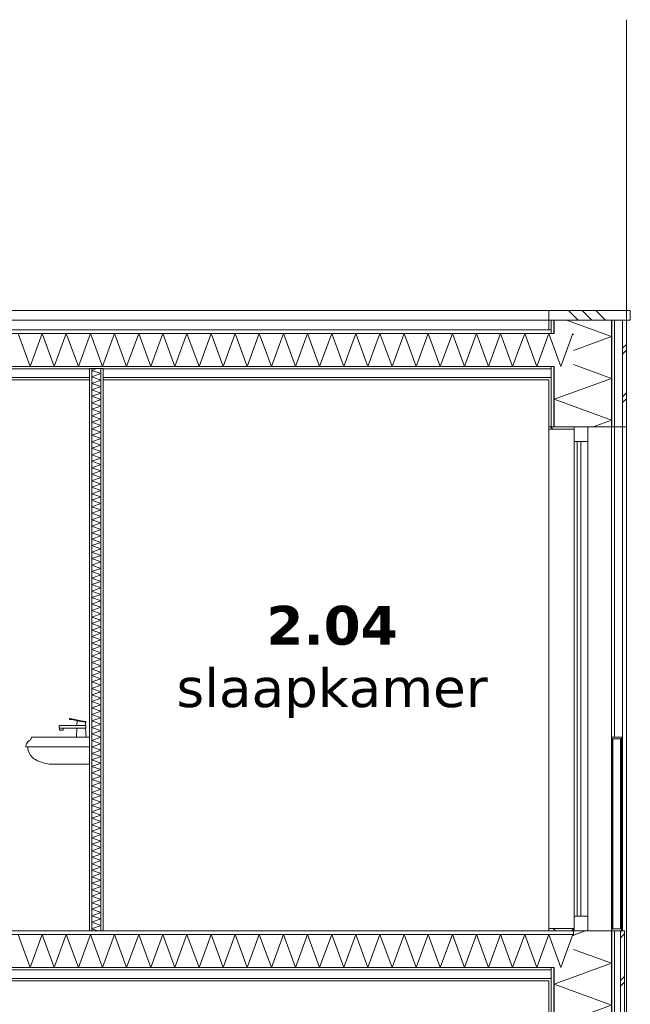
# Model space of a CAD drawing. Header units: millimetres. Extents: x -25778 to 297771, y -21930 to 17454.
# Tile 54 of 109: x 224785 to 227935, y -12907 to -7829. Entities that reach past the tile are written whole.
import ezdxf

# ---------------------------------------------------------------- set-up
doc = ezdxf.new("R2010")
doc.units = ezdxf.units.MM
doc.header["$MEASUREMENT"] = 0
doc.linetypes.add('B0204', pattern=[1300, 1000, -100, 100, -100])
for name, color, linetype in [('34 Balustrades', 7, 'Continuous'), ('34 Balustrades Doorsnede-arcering', 7, 'Continuous'), ('34 Balustrades Laagscheidingslijnen', 7, 'Continuous'), ('A Stramien', 7, 'Continuous'), ('New_21 Buitenwanden', 7, 'Continuous'), ('New_21 Buitenwanden Doorsnede-arcering', 7, 'Continuous'), ('New_21 Buitenwanden Laagscheidingslijnen', 7, 'Continuous'), ('New_21 Buitenwanden Ramen', 7, 'Continuous'), ('New_22 C Binnenwanden', 7, 'Continuous'), ('New_22 C Binnenwanden Doorsnede-arcering', 7, 'Continuous'), ('New_22 C Binnenwanden Laagscheidingslijnen', 7, 'Continuous'), ('New_23 Vloeren', 7, 'Continuous'), ('New_23 Vloeren Doorsnede-arcering', 7, 'Continuous'), ('New_23 Vloeren Laagscheidingslijnen', 7, 'Continuous'), ('New_27 Daken', 7, 'Continuous'), ('New_27 Daken Doorsnede-arcering', 7, 'Continuous'), ('New_27 Daken Laagscheidingslijnen', 7, 'Continuous'), ('New_47 Dakafwerking', 7, 'Continuous'), ('New_47 Dakafwerking Doorsnede-arcering', 7, 'Continuous'), ('New_47 Dakafwerking Laagscheidingslijnen', 7, 'Continuous'), ('New_74 Sanitair', 7, 'Continuous'), ('Tekst_dim Algemeen', 7, 'Continuous')]:
    doc.layers.add(name, color=color, linetype=linetype)
doc.styles.add('GENERATED_STYLE_2', font='verdana.ttf')
pattern_1 = [(0, (230440.066, -18728.747), (0, 50), [])]
pattern_2 = [(0, (230440.07, -18728.75), (0, 173.205), [0, -100]), (0, (230490.07, -18642.14), (0, 173.205), [0, -100])]
pattern_3 = [(270, (230440.066, -18728.747), (50, 0), [])]
pattern_4 = [(270, (230440.07, -18728.75), (173.205, 0), [0, -100]), (270, (230526.67, -18778.75), (173.205, 0), [0, -100])]
pattern_5 = [(45, (230440.07, -18728.75), (-91.9239, 91.9239), []), (135, (230440.07, -18728.75), (91.9239, 91.9239), [])]
pattern_6 = [(45, (230440.07, -18728.75), (-159.099, 159.099), []), (45, (230387.03, -18675.71), (-159.099, 159.099), [])]

# ---------------------------------------------------------------- blocks, each defined once
blk = doc.blocks.new('*X1785', base_point=(230440.1, -18728.7))
at = {"layer": 'New_23 Vloeren Doorsnede-arcering', "color": 7, "linetype": 'Continuous', "lineweight": 0}
for p, q in [((224838.6, -12717.7), (224776.3, -12546.7)), ((224838.6, -12717.7), (224900.8, -12546.7)), ((224963, -12717.7), (224900.8, -12546.7)), ((224963, -12717.7), (225025.3, -12546.7)), ((225087.5, -12717.7), (225025.3, -12546.7)), ((225087.5, -12717.7), (225149.8, -12546.7)), ((225212, -12717.7), (225149.8, -12546.7)), ((225212, -12717.7), (225274.2, -12546.7)), ((225336.5, -12717.7), (225274.2, -12546.7)), ((225336.5, -12717.7), (225398.7, -12546.7)), ((225461, -12717.7), (225398.7, -12546.7)), ((225461, -12717.7), (225523.2, -12546.7)), ((225585.4, -12717.7), (225523.2, -12546.7)), ((225585.4, -12717.7), (225647.7, -12546.7)), ((225709.9, -12717.7), (225647.7, -12546.7)), ((225709.9, -12717.7), (225772.1, -12546.7)), ((225834.4, -12717.7), (225772.1, -12546.7)), ((225834.4, -12717.7), (225896.6, -12546.7)), ((225958.9, -12717.7), (225896.6, -12546.7)), ((225958.9, -12717.7), (226021.1, -12546.7)), ((226083.3, -12717.7), (226021.1, -12546.7)), ((226083.3, -12717.7), (226145.6, -12546.7)), ((226207.8, -12717.7), (226145.6, -12546.7)), ((226207.8, -12717.7), (226270.1, -12546.7)), ((226332.3, -12717.7), (226270.1, -12546.7)), ((226332.3, -12717.7), (226394.5, -12546.7)), ((226456.8, -12717.7), (226394.5, -12546.7)), ((226456.8, -12717.7), (226519, -12546.7)), ((226581.3, -12717.7), (226519, -12546.7)), ((226581.3, -12717.7), (226643.5, -12546.7)), ((226705.7, -12717.7), (226643.5, -12546.7)), ((226705.7, -12717.7), (226768, -12546.7)), ((226830.2, -12717.7), (226768, -12546.7)), ((226830.2, -12717.7), (226892.4, -12546.7)), ((226954.7, -12717.7), (226892.4, -12546.7)), ((226954.7, -12717.7), (227016.9, -12546.7)), ((227079.2, -12717.7), (227016.9, -12546.7)), ((227079.2, -12717.7), (227141.4, -12546.7)), ((227203.6, -12717.7), (227141.4, -12546.7)), ((227203.6, -12717.7), (227265.9, -12546.7)), ((227328.1, -12717.7), (227265.9, -12546.7)), ((227328.1, -12717.7), (227390.4, -12546.7)), ((227452.6, -12717.7), (227390.4, -12546.7)), ((227452.6, -12717.7), (227514.8, -12546.7)), ((227577.1, -12717.7), (227514.8, -12546.7)), ((227577.1, -12717.7), (227639.3, -12546.7)), ((227642.1, -12554.3), (227639.3, -12546.7))]:
    blk.add_line(p, q, dxfattribs=at)
blk = doc.blocks.new('Section Element_1708_5', base_point=(230440.1, -18728.7))
at = {"layer": 'New_23 Vloeren Doorsnede-arcering', "linetype": 'Continuous', "lineweight": 0, "true_color": 0x000000}
h = blk.add_hatch(dxfattribs=at)
h.set_pattern_fill('325_Houtachtig_plaatmate_E4', color=18, style=0, pattern_type=2)
h.set_pattern_definition(pattern_1)
h.paths.add_polyline_path([(220938.1, -12528.7), (220938.1, -12546.7), (227642.1, -12546.7), (227642.1, -12528.7)])
h = blk.add_hatch(dxfattribs=at)
h.set_pattern_fill('720_Gips_0005', color=18, style=0, pattern_type=2)
h.set_pattern_definition(pattern_2)
h.paths.add_polyline_path([(221053.1, -12717.7), (221053.1, -12729.7), (227527.1, -12729.7), (227527.1, -12717.7)])
h = blk.add_hatch(dxfattribs=at)
h.set_pattern_fill('720_Gips_0005', color=18, style=0, pattern_type=2)
h.set_pattern_definition(pattern_2)
h.paths.add_polyline_path([(221053.1, -12785.7), (227527.1, -12785.7), (227527.1, -12773.7), (221053.1, -12773.7)])
at = {"layer": 'New_23 Vloeren', "color": 9, "linetype": 'Continuous', "lineweight": 0}
for p, q in [((225145.1, -12528.7), (223365.1, -12528.7)), ((227515.1, -12785.7), (221065.1, -12785.7))]:
    blk.add_line(p, q, dxfattribs=at)
at = {"layer": 'New_23 Vloeren', "color": 9, "linetype": 'Continuous', "lineweight": 0, "flags": 128}
blk.add_lwpolyline([(227642.1, -12528.7), (227515.1, -12528.7), (225215.1, -12528.7)], dxfattribs=at)
at = {"layer": 'New_23 Vloeren Laagscheidingslijnen', "color": 9, "linetype": 'Continuous', "lineweight": 0}
for p, q in [((227642.1, -12546.7), (220938.1, -12546.7)), ((227527.1, -12729.7), (221053.1, -12729.7)), ((227527.1, -12773.7), (221053.1, -12773.7))]:
    blk.add_line(p, q, dxfattribs=at)
at = {"layer": 'New_23 Vloeren Laagscheidingslijnen', "color": 9, "linetype": 'Continuous', "lineweight": 0, "flags": 128}
for points in [[(225215.1, -12528.7), (225203.1, -12528.7), (225157.1, -12528.7), (225145.1, -12528.7)], [(227542.1, -12717.7), (227527.1, -12717.7), (221053.1, -12717.7), (221038.1, -12717.7)]]:
    blk.add_lwpolyline(points, dxfattribs=at)
at = {"layer": 'New_23 Vloeren', "lineweight": 0}
blk.add_blockref('*X1785', (230440.1, -18728.7), dxfattribs=at)
blk = doc.blocks.new('*X1787', base_point=(230440.1, -18728.7))
at = {"layer": 'New_27 Daken Doorsnede-arcering', "color": 7, "linetype": 'Continuous', "lineweight": 0}
for p, q in [((224838.6, -9617.7), (224776.3, -9446.7)), ((224838.6, -9617.7), (224900.8, -9446.7)), ((224963, -9617.7), (224900.8, -9446.7)), ((224963, -9617.7), (225025.3, -9446.7)), ((225087.5, -9617.7), (225025.3, -9446.7)), ((225087.5, -9617.7), (225149.8, -9446.7)), ((225212, -9617.7), (225149.8, -9446.7)), ((225212, -9617.7), (225274.2, -9446.7)), ((225336.5, -9617.7), (225274.2, -9446.7)), ((225336.5, -9617.7), (225398.7, -9446.7)), ((225461, -9617.7), (225398.7, -9446.7)), ((225461, -9617.7), (225523.2, -9446.7)), ((225585.4, -9617.7), (225523.2, -9446.7)), ((225585.4, -9617.7), (225647.7, -9446.7)), ((225709.9, -9617.7), (225647.7, -9446.7)), ((225709.9, -9617.7), (225772.1, -9446.7)), ((225834.4, -9617.7), (225772.1, -9446.7)), ((225834.4, -9617.7), (225896.6, -9446.7)), ((225958.9, -9617.7), (225896.6, -9446.7)), ((225958.9, -9617.7), (226021.1, -9446.7)), ((226083.3, -9617.7), (226021.1, -9446.7)), ((226083.3, -9617.7), (226145.6, -9446.7)), ((226207.8, -9617.7), (226145.6, -9446.7)), ((226207.8, -9617.7), (226270.1, -9446.7)), ((226332.3, -9617.7), (226270.1, -9446.7)), ((226332.3, -9617.7), (226394.5, -9446.7)), ((226456.8, -9617.7), (226394.5, -9446.7)), ((226456.8, -9617.7), (226519, -9446.7)), ((226581.3, -9617.7), (226519, -9446.7)), ((226581.3, -9617.7), (226643.5, -9446.7)), ((226705.7, -9617.7), (226643.5, -9446.7)), ((226705.7, -9617.7), (226768, -9446.7)), ((226830.2, -9617.7), (226768, -9446.7)), ((226830.2, -9617.7), (226892.4, -9446.7)), ((226954.7, -9617.7), (226892.4, -9446.7)), ((226954.7, -9617.7), (227016.9, -9446.7)), ((227079.2, -9617.7), (227016.9, -9446.7)), ((227079.2, -9617.7), (227141.4, -9446.7)), ((227203.6, -9617.7), (227141.4, -9446.7)), ((227203.6, -9617.7), (227265.9, -9446.7)), ((227328.1, -9617.7), (227265.9, -9446.7)), ((227328.1, -9617.7), (227390.4, -9446.7)), ((227452.6, -9617.7), (227390.4, -9446.7)), ((227452.6, -9617.7), (227514.8, -9446.7)), ((227577.1, -9617.7), (227514.8, -9446.7)), ((227577.1, -9617.7), (227639.3, -9446.7)), ((227642.1, -9454.3), (227639.3, -9446.7))]:
    blk.add_line(p, q, dxfattribs=at)
blk = doc.blocks.new('Section Element_1709_5', base_point=(230440.1, -18728.7))
at = {"layer": 'New_27 Daken Doorsnede-arcering', "linetype": 'Continuous', "lineweight": 0, "true_color": 0x000000}
h = blk.add_hatch(dxfattribs=at)
h.set_pattern_fill('325_Houtachtig_plaatmate_E4', color=18, style=0, pattern_type=2)
h.set_pattern_definition(pattern_1)
h.paths.add_polyline_path([(221053.1, -9446.7), (227527.1, -9446.7), (227527.1, -9428.7), (221053.1, -9428.7)])
h = blk.add_hatch(dxfattribs=at)
h.set_pattern_fill('720_Gips_0005', color=18, style=0, pattern_type=2)
h.set_pattern_definition(pattern_2)
h.paths.add_polyline_path([(227527.1, -9617.7), (221053.1, -9617.7), (221053.1, -9629.7), (223295.1, -9629.7), (223295.1, -9628.7), (223365.1, -9628.7), (223365.1, -9629.7), (225145.1, -9629.7), (225145.1, -9628.7), (225215.1, -9628.7), (225215.1, -9629.7), (227527.1, -9629.7)])
h = blk.add_hatch(dxfattribs=at)
h.set_pattern_fill('720_Gips_0005', color=18, style=0, pattern_type=2)
h.set_pattern_definition(pattern_2)
h.paths.add_polyline_path([(223365.1, -9673.7), (223365.1, -9685.7), (225145.1, -9685.7), (225145.1, -9673.7)])
h = blk.add_hatch(dxfattribs=at)
h.set_pattern_fill('720_Gips_0005', color=18, style=0, pattern_type=2)
h.set_pattern_definition(pattern_2)
h.paths.add_polyline_path([(225215.1, -9673.7), (225215.1, -9685.7), (227527.1, -9685.7), (227527.1, -9673.7)])
at = {"layer": 'New_27 Daken', "color": 9, "linetype": 'Continuous', "lineweight": 0}
for p, q in [((227515.1, -9428.7), (221065.1, -9428.7)), ((225145.1, -9685.7), (223365.1, -9685.7)), ((227515.1, -9685.7), (225215.1, -9685.7))]:
    blk.add_line(p, q, dxfattribs=at)
at = {"layer": 'New_27 Daken Laagscheidingslijnen', "color": 9, "linetype": 'Continuous', "lineweight": 0}
for p, q in [((227527.1, -9428.7), (227515.1, -9428.7)), ((225145.1, -9629.7), (223365.1, -9629.7)), ((227527.1, -9629.7), (225215.1, -9629.7)), ((225145.1, -9673.7), (223365.1, -9673.7)), ((227527.1, -9673.7), (225215.1, -9673.7))]:
    blk.add_line(p, q, dxfattribs=at)
at = {"layer": 'New_27 Daken Laagscheidingslijnen', "color": 9, "linetype": 'Continuous', "lineweight": 0, "flags": 128}
for points in [[(227542.1, -9446.7), (227527.1, -9446.7), (221053.1, -9446.7), (221038.1, -9446.7)], [(227542.1, -9617.7), (227527.1, -9617.7), (221053.1, -9617.7), (221038.1, -9617.7)], [(225215.1, -9628.7), (225203.1, -9628.7), (225157.1, -9628.7), (225145.1, -9628.7)]]:
    blk.add_lwpolyline(points, dxfattribs=at)
at = {"layer": 'New_27 Daken', "lineweight": 0}
blk.add_blockref('*X1787', (230440.1, -18728.7), dxfattribs=at)
blk = doc.blocks.new('Section Element_1713_5', base_point=(230440.1, -18728.7))
at = {"layer": 'New_74 Sanitair', "color": 7, "linetype": 'Continuous', "lineweight": 0}
for p, q in [((224988.4, -11468.7), (224989.6, -11468.7)), ((224988.4, -11483.7), (224988.4, -11468.7)), ((224989.6, -11468.7), (224993.1, -11468.7)), ((224993.1, -11468.7), (224998, -11468.7)), ((224998, -11468.7), (225099.3, -11468.7)), ((225041.4, -11437.1), (225042.1, -11433.2)), ((225041.4, -11437.1), (225043.9, -11437.6)), ((225042.1, -11433.2), (225044.7, -11433.7)), ((225043.9, -11437.6), (225050.9, -11438.9)), ((225044.7, -11433.7), (225051.6, -11435)), ((225050.9, -11438.9), (225060.5, -11440.8)), ((225051.6, -11435), (225061.3, -11436.8)), ((225060.5, -11440.8), (225100.7, -11448.4)), ((225061.3, -11436.8), (225101.4, -11444.5)), ((225080.4, -11468.7), (225081.6, -11444.8)), ((225099.3, -11468.7), (225112.6, -11468.7)), ((225100.7, -11448.4), (225113.1, -11450.8)), ((225101.4, -11444.5), (225113.9, -11446.9)), ((225112.6, -11468.7), (225122.6, -11468.7)), ((225113.1, -11450.8), (225122.5, -11452.6)), ((225113.9, -11446.9), (225123.2, -11448.6)), ((225122.5, -11452.6), (225125.9, -11453.2)), ((225122.6, -11468.7), (225126.4, -11468.7)), ((225123.2, -11448.6), (225126.6, -11449.3)), ((225124.4, -11468.7), (225123.6, -11452.8)), ((225125.9, -11453.2), (225126.6, -11449.3)), ((225126.4, -11483.7), (225126.4, -11468.7)), ((224988.4, -11483.7), (224989.6, -11483.7)), ((224989.6, -11483.7), (224993.1, -11483.7)), ((224990.4, -11493.7), (224990.4, -11483.7)), ((224990.4, -11493.7), (224991.6, -11493.7)), ((224991.6, -11493.7), (224994.9, -11493.7)), ((224993.1, -11483.7), (224998, -11483.7)), ((224994.9, -11493.7), (224999.4, -11493.7)), ((224998, -11483.7), (225099.3, -11483.7)), ((224999.4, -11493.7), (225003.9, -11493.7)), ((225003.9, -11493.7), (225007.2, -11493.7)), ((225007.2, -11493.7), (225008.4, -11493.7)), ((225008.4, -11493.7), (225008.4, -11483.7)), ((225077.4, -11528.7), (225079.6, -11483.7)), ((225099.3, -11483.7), (225112.6, -11483.7)), ((225112.6, -11483.7), (225122.6, -11483.7)), ((225122.6, -11483.7), (225126.4, -11483.7)), ((225127.4, -11528.7), (225125.1, -11483.7)), ((224817.8, -11569.5), (224816.7, -11575.8)), ((224816.7, -11575.8), (224816.7, -11578.6)), ((224816.7, -11578.6), (224816.7, -11578.7)), ((224816.7, -11578.7), (224829.6, -11578.7)), ((224819.9, -11563.6), (224817.8, -11569.5)), ((224823, -11558.1), (224819.9, -11563.6)), ((224827, -11553.2), (224823, -11558.1)), ((224826.6, -11578.7), (224826.6, -11585.3)), ((224831.8, -11549.1), (224827, -11553.2)), ((224829.6, -11578.7), (224855, -11578.7)), ((224834.6, -11547.5), (224831.8, -11549.1)), ((224836, -11546.6), (224834.6, -11547.5)), ((224838.6, -11544.4), (224836, -11546.6)), ((224840.7, -11541.8), (224838.6, -11544.4)), ((224842.1, -11539.3), (224840.7, -11541.8)), ((224846, -11531.4), (224842.1, -11539.3)), ((224846.4, -11528.8), (224846, -11531.4)), ((224846.5, -11528.7), (224846.4, -11528.8)), ((224846.5, -11528.7), (224858.3, -11528.7)), ((224855, -11578.7), (224871.9, -11578.7)), ((224858.3, -11528.7), (224881.4, -11528.7)), ((224871.9, -11578.7), (224893.7, -11578.7)), ((224881.4, -11528.7), (224894.6, -11528.7)), ((224893.7, -11578.7), (224919.2, -11578.7)), ((224894.6, -11528.7), (224911.7, -11528.7)), ((224911.7, -11528.7), (224931.7, -11528.7)), ((224919.2, -11578.7), (224947.5, -11578.7)), ((224931.7, -11528.7), (224953.9, -11528.7)), ((224947.5, -11578.7), (224977.1, -11578.7)), ((224953.9, -11528.7), (224977.1, -11528.7)), ((225010.7, -11528.7), (224977.1, -11528.7)), ((225010.7, -11578.7), (224977.1, -11578.7)), ((225145.1, -11528.7), (225010.7, -11528.7)), ((225145.1, -11578.7), (225010.7, -11578.7)), ((224826.6, -11585.3), (224828.9, -11598.3)), ((224828.9, -11598.3), (224833.4, -11610.6)), ((224833.4, -11610.6), (224839.9, -11622)), ((224839.9, -11622), (224848.4, -11632.1)), ((224848.4, -11632.1), (224858.4, -11640.6)), ((224858.4, -11640.6), (224863.1, -11643.3)), ((224863.1, -11643.3), (224876.6, -11651.4)), ((224876.6, -11651.4), (224905.9, -11662.6)), ((224905.9, -11662.6), (224936.7, -11668.5)), ((224936.7, -11668.5), (224954.9, -11668.7)), ((224954.9, -11668.7), (224962.4, -11668.7)), ((224954.9, -11668.7), (224962.4, -11668.7)), ((224962.4, -11668.7), (224977.1, -11668.7)), ((224962.4, -11668.7), (224977.1, -11668.7)), ((225010.7, -11668.7), (224977.1, -11668.7)), ((225145.1, -11668.7), (225010.7, -11668.7))]:
    blk.add_line(p, q, dxfattribs=at)
blk = doc.blocks.new('*X1795', base_point=(230440.1, -18728.7))
at = {"layer": 'New_22 C Binnenwanden Doorsnede-arcering', "color": 7, "linetype": 'Continuous', "lineweight": 0}
for p, q in [((225181.1, -9628.7), (225157.1, -9637.5)), ((225203.1, -9654.2), (225157.1, -9637.5)), ((225203.1, -9654.2), (225157.1, -9671)), ((225203.1, -9687.7), (225157.1, -9671)), ((225203.1, -9687.7), (225157.1, -9704.5)), ((225203.1, -9721.2), (225157.1, -9704.5)), ((225203.1, -9721.2), (225157.1, -9738)), ((225203.1, -9754.7), (225157.1, -9738)), ((225203.1, -9754.7), (225157.1, -9771.4)), ((225203.1, -9788.2), (225157.1, -9771.4)), ((225203.1, -9788.2), (225157.1, -9804.9)), ((225203.1, -9821.7), (225157.1, -9804.9)), ((225203.1, -9821.7), (225157.1, -9838.4)), ((225203.1, -9855.2), (225157.1, -9838.4)), ((225203.1, -9855.2), (225157.1, -9871.9)), ((225203.1, -9888.6), (225157.1, -9871.9)), ((225203.1, -9888.6), (225157.1, -9905.4)), ((225203.1, -9922.1), (225157.1, -9905.4)), ((225203.1, -9922.1), (225157.1, -9938.9)), ((225203.1, -9955.6), (225157.1, -9938.9)), ((225203.1, -9955.6), (225157.1, -9972.4)), ((225203.1, -9989.1), (225157.1, -9972.4)), ((225203.1, -9989.1), (225157.1, -10005.8)), ((225203.1, -10022.6), (225157.1, -10005.8)), ((225203.1, -10022.6), (225157.1, -10039.3)), ((225203.1, -10056.1), (225157.1, -10039.3)), ((225203.1, -10056.1), (225157.1, -10072.8)), ((225203.1, -10089.5), (225157.1, -10072.8)), ((225203.1, -10089.5), (225157.1, -10106.3)), ((225203.1, -10123), (225157.1, -10106.3)), ((225203.1, -10123), (225157.1, -10139.8)), ((225203.1, -10156.5), (225157.1, -10139.8)), ((225203.1, -10156.5), (225157.1, -10173.3)), ((225203.1, -10190), (225157.1, -10173.3)), ((225203.1, -10190), (225157.1, -10206.7)), ((225203.1, -10223.5), (225157.1, -10206.7)), ((225203.1, -10223.5), (225157.1, -10240.2)), ((225203.1, -10257), (225157.1, -10240.2)), ((225203.1, -10257), (225157.1, -10273.7)), ((225203.1, -10290.5), (225157.1, -10273.7)), ((225203.1, -10290.5), (225157.1, -10307.2)), ((225203.1, -10323.9), (225157.1, -10307.2)), ((225203.1, -10323.9), (225157.1, -10340.7)), ((225203.1, -10357.4), (225157.1, -10340.7)), ((225203.1, -10357.4), (225157.1, -10374.2)), ((225203.1, -10390.9), (225157.1, -10374.2)), ((225203.1, -10390.9), (225157.1, -10407.7)), ((225203.1, -10424.4), (225157.1, -10407.7)), ((225203.1, -10424.4), (225157.1, -10441.1)), ((225203.1, -10457.9), (225157.1, -10441.1)), ((225203.1, -10457.9), (225157.1, -10474.6)), ((225203.1, -10491.4), (225157.1, -10474.6)), ((225203.1, -10491.4), (225157.1, -10508.1)), ((225203.1, -10524.9), (225157.1, -10508.1)), ((225203.1, -10524.9), (225157.1, -10541.6)), ((225203.1, -10558.3), (225157.1, -10541.6)), ((225203.1, -10558.3), (225157.1, -10575.1)), ((225203.1, -10591.8), (225157.1, -10575.1)), ((225203.1, -10591.8), (225157.1, -10608.6)), ((225203.1, -10625.3), (225157.1, -10608.6)), ((225203.1, -10625.3), (225157.1, -10642.1)), ((225203.1, -10658.8), (225157.1, -10642.1)), ((225203.1, -10658.8), (225157.1, -10675.5)), ((225203.1, -10692.3), (225157.1, -10675.5)), ((225203.1, -10692.3), (225157.1, -10709)), ((225203.1, -10725.8), (225157.1, -10709)), ((225203.1, -10725.8), (225157.1, -10742.5)), ((225203.1, -10759.3), (225157.1, -10742.5)), ((225203.1, -10759.3), (225157.1, -10776)), ((225203.1, -10792.7), (225157.1, -10776)), ((225203.1, -10792.7), (225157.1, -10809.5)), ((225203.1, -10826.2), (225157.1, -10809.5)), ((225203.1, -10826.2), (225157.1, -10843)), ((225203.1, -10859.7), (225157.1, -10843)), ((225203.1, -10859.7), (225157.1, -10876.5)), ((225203.1, -10893.2), (225157.1, -10876.5)), ((225203.1, -10893.2), (225157.1, -10909.9)), ((225203.1, -10926.7), (225157.1, -10909.9)), ((225203.1, -10926.7), (225157.1, -10943.4)), ((225203.1, -10960.2), (225157.1, -10943.4)), ((225203.1, -10960.2), (225157.1, -10976.9)), ((225203.1, -10993.7), (225157.1, -10976.9)), ((225203.1, -10993.7), (225157.1, -11010.4)), ((225203.1, -11027.1), (225157.1, -11010.4)), ((225203.1, -11027.1), (225157.1, -11043.9)), ((225203.1, -11060.6), (225157.1, -11043.9)), ((225203.1, -11060.6), (225157.1, -11077.4)), ((225203.1, -11094.1), (225157.1, -11077.4)), ((225203.1, -11094.1), (225157.1, -11110.8)), ((225203.1, -11127.6), (225157.1, -11110.8)), ((225203.1, -11127.6), (225157.1, -11144.3)), ((225203.1, -11161.1), (225157.1, -11144.3)), ((225203.1, -11161.1), (225157.1, -11177.8)), ((225203.1, -11194.6), (225157.1, -11177.8)), ((225203.1, -11194.6), (225157.1, -11211.3)), ((225203.1, -11228), (225157.1, -11211.3)), ((225203.1, -11228), (225157.1, -11244.8)), ((225203.1, -11261.5), (225157.1, -11244.8)), ((225203.1, -11261.5), (225157.1, -11278.3)), ((225203.1, -11295), (225157.1, -11278.3)), ((225203.1, -11295), (225157.1, -11311.8)), ((225203.1, -11328.5), (225157.1, -11311.8)), ((225203.1, -11328.5), (225157.1, -11345.2)), ((225203.1, -11362), (225157.1, -11345.2)), ((225203.1, -11362), (225157.1, -11378.7)), ((225203.1, -11395.5), (225157.1, -11378.7)), ((225203.1, -11395.5), (225157.1, -11412.2)), ((225203.1, -11429), (225157.1, -11412.2)), ((225203.1, -11429), (225157.1, -11445.7)), ((225203.1, -11462.4), (225157.1, -11445.7)), ((225203.1, -11462.4), (225157.1, -11479.2)), ((225203.1, -11495.9), (225157.1, -11479.2)), ((225203.1, -11495.9), (225157.1, -11512.7)), ((225203.1, -11529.4), (225157.1, -11512.7)), ((225203.1, -11529.4), (225157.1, -11546.2)), ((225203.1, -11562.9), (225157.1, -11546.2)), ((225203.1, -11562.9), (225157.1, -11579.6)), ((225203.1, -11596.4), (225157.1, -11579.6)), ((225203.1, -11596.4), (225157.1, -11613.1)), ((225203.1, -11629.9), (225157.1, -11613.1)), ((225203.1, -11629.9), (225157.1, -11646.6)), ((225203.1, -11663.4), (225157.1, -11646.6)), ((225203.1, -11663.4), (225157.1, -11680.1)), ((225203.1, -11696.8), (225157.1, -11680.1)), ((225203.1, -11696.8), (225157.1, -11713.6)), ((225203.1, -11730.3), (225157.1, -11713.6)), ((225203.1, -11730.3), (225157.1, -11747.1)), ((225203.1, -11763.8), (225157.1, -11747.1)), ((225203.1, -11763.8), (225157.1, -11780.6)), ((225203.1, -11797.3), (225157.1, -11780.6)), ((225203.1, -11797.3), (225157.1, -11814)), ((225203.1, -11830.8), (225157.1, -11814)), ((225203.1, -11830.8), (225157.1, -11847.5)), ((225203.1, -11864.3), (225157.1, -11847.5)), ((225203.1, -11864.3), (225157.1, -11881)), ((225203.1, -11897.8), (225157.1, -11881)), ((225203.1, -11897.8), (225157.1, -11914.5)), ((225203.1, -11931.2), (225157.1, -11914.5)), ((225203.1, -11931.2), (225157.1, -11948)), ((225203.1, -11964.7), (225157.1, -11948)), ((225203.1, -11964.7), (225157.1, -11981.5)), ((225203.1, -11998.2), (225157.1, -11981.5)), ((225203.1, -11998.2), (225157.1, -12015)), ((225203.1, -12031.7), (225157.1, -12015)), ((225203.1, -12031.7), (225157.1, -12048.4)), ((225203.1, -12065.2), (225157.1, -12048.4)), ((225203.1, -12065.2), (225157.1, -12081.9)), ((225203.1, -12098.7), (225157.1, -12081.9)), ((225203.1, -12098.7), (225157.1, -12115.4)), ((225203.1, -12132.2), (225157.1, -12115.4)), ((225203.1, -12132.2), (225157.1, -12148.9)), ((225203.1, -12165.6), (225157.1, -12148.9)), ((225203.1, -12165.6), (225157.1, -12182.4)), ((225203.1, -12199.1), (225157.1, -12182.4)), ((225203.1, -12199.1), (225157.1, -12215.9)), ((225203.1, -12232.6), (225157.1, -12215.9)), ((225203.1, -12232.6), (225157.1, -12249.3)), ((225203.1, -12266.1), (225157.1, -12249.3)), ((225203.1, -12266.1), (225157.1, -12282.8)), ((225203.1, -12299.6), (225157.1, -12282.8)), ((225203.1, -12299.6), (225157.1, -12316.3)), ((225203.1, -12333.1), (225157.1, -12316.3)), ((225203.1, -12333.1), (225157.1, -12349.8)), ((225203.1, -12366.5), (225157.1, -12349.8)), ((225203.1, -12366.5), (225157.1, -12383.3)), ((225203.1, -12400), (225157.1, -12383.3)), ((225203.1, -12400), (225157.1, -12416.8)), ((225203.1, -12433.5), (225157.1, -12416.8)), ((225203.1, -12433.5), (225157.1, -12450.3)), ((225203.1, -12467), (225157.1, -12450.3)), ((225203.1, -12467), (225157.1, -12483.7)), ((225203.1, -12500.5), (225157.1, -12483.7)), ((225203.1, -12500.5), (225157.1, -12517.2)), ((225188.7, -12528.7), (225157.1, -12517.2))]:
    blk.add_line(p, q, dxfattribs=at)
blk = doc.blocks.new('Section Element_1714_5', base_point=(230440.1, -18728.7))
at = {"layer": 'New_22 C Binnenwanden Doorsnede-arcering', "linetype": 'Continuous', "lineweight": 0, "true_color": 0x000000}
h = blk.add_hatch(dxfattribs=at)
h.set_pattern_fill('325_Houtachtig_plaatmate_E4', color=18, style=0, pattern_type=2)
h.set_pattern_definition(pattern_3)
h.paths.add_polyline_path([(225157.1, -9628.7), (225145.1, -9628.7), (225145.1, -12528.7), (225157.1, -12528.7)])
h = blk.add_hatch(dxfattribs=at)
h.set_pattern_fill('325_Houtachtig_plaatmate_E4', color=18, style=0, pattern_type=2)
h.set_pattern_definition(pattern_3)
h.paths.add_polyline_path([(225203.1, -12528.7), (225215.1, -12528.7), (225215.1, -9628.7), (225203.1, -9628.7)])
at = {"layer": 'New_22 C Binnenwanden', "color": 1, "linetype": 'Continuous', "lineweight": 0}
for p, q in [((225145.1, -9685.7), (225145.1, -12528.7)), ((225215.1, -9685.7), (225215.1, -12528.7))]:
    blk.add_line(p, q, dxfattribs=at)
at = {"layer": 'New_22 C Binnenwanden Laagscheidingslijnen', "color": 1, "linetype": 'Continuous', "lineweight": 0}
for p, q in [((225157.1, -9628.7), (225157.1, -12528.7)), ((225203.1, -9628.7), (225203.1, -12528.7))]:
    blk.add_line(p, q, dxfattribs=at)
at = {"layer": 'New_22 C Binnenwanden Laagscheidingslijnen', "color": 1, "linetype": 'Continuous', "lineweight": 0, "flags": 128}
for points in [[(225145.1, -9628.7), (225145.1, -9629.7), (225145.1, -9673.7), (225145.1, -9685.7)], [(225215.1, -9628.7), (225215.1, -9629.7), (225215.1, -9673.7), (225215.1, -9685.7)]]:
    blk.add_lwpolyline(points, dxfattribs=at)
at = {"layer": 'New_22 C Binnenwanden', "lineweight": 0}
blk.add_blockref('*X1795', (230440.1, -18728.7), dxfattribs=at)
blk = doc.blocks.new('Section Element_1715_5', base_point=(230440.1, -18728.7))
at = {"layer": 'New_47 Dakafwerking Doorsnede-arcering', "linetype": 'Continuous', "lineweight": 0, "true_color": 0x000000}
h = blk.add_hatch(dxfattribs=at)
h.set_pattern_fill('505_Aluminium_0005', color=18, style=0, pattern_type=2)
h.set_pattern_definition([(135, (230440.07, -18728.75), (176.777, 176.777), []), (135, (230404.7, -18764.1), (176.777, 176.777), []), (135, (230369.36, -18799.46), (176.777, 176.777), [])])
h.paths.add_polyline_path([(227935.1, -9328.7), (227515.1, -9328.7), (227515.1, -9378.7), (227935.1, -9378.7)])
at = {"layer": 'New_47 Dakafwerking', "color": 9, "linetype": 'Continuous', "lineweight": 0}
for p, q in [((227515.1, -9328.7), (227515.1, -9378.7)), ((227935.1, -9328.7), (227515.1, -9328.7)), ((227935.1, -9328.7), (227935.1, -9378.7)), ((227935.1, -9378.7), (227915.1, -9378.7))]:
    blk.add_line(p, q, dxfattribs=at)
at = {"layer": 'New_47 Dakafwerking Laagscheidingslijnen', "color": 9, "linetype": 'Continuous', "lineweight": 0, "flags": 128}
blk.add_lwpolyline([(227915.1, -9378.7), (227895.1, -9378.7), (227853.1, -9378.7), (227838.1, -9378.7), (227542.1, -9378.7), (227527.1, -9378.7), (227515.1, -9378.7)], dxfattribs=at)
blk = doc.blocks.new('Section Element_1719_5', base_point=(230440.1, -18728.7))
at = {"layer": 'New_21 Buitenwanden', "color": 149, "linetype": 'Continuous', "lineweight": 0, "true_color": 0x3c4244}
for p, q in [((227915.1, -15628.7), (227915.1, -12528.7)), ((227838.1, -13028.7), (227838.1, -15628.7)), ((227853.1, -13028.7), (227853.1, -15628.7)), ((227895.1, -15628.7), (227895.1, -13028.7))]:
    blk.add_line(p, q, dxfattribs=at)
blk = doc.blocks.new('Section Element_1720_5', base_point=(230440.1, -18728.7))
at = {"layer": 'New_21 Buitenwanden', "color": 149, "linetype": 'Continuous', "lineweight": 0, "true_color": 0x3c4244}
for p, q in [((227838.1, -9928.7), (227838.1, -12528.7)), ((227853.1, -9928.7), (227853.1, -11528.7)), ((227895.1, -12528.7), (227895.1, -9928.7)), ((227915.1, -12528.7), (227915.1, -9928.7))]:
    blk.add_line(p, q, dxfattribs=at)
blk = doc.blocks.new('*X1804', base_point=(230440.1, -18728.7))
at = {"layer": 'New_21 Buitenwanden Doorsnede-arcering', "color": 7, "linetype": 'Continuous', "lineweight": 0}
for p, q in [((227838.1, -9463.5), (227605.2, -9378.7)), ((227838.1, -9463.5), (227642.1, -9534.9)), ((227838.1, -9679), (227642.1, -9607.7)), ((227838.1, -9679), (227542.1, -9786.7)), ((227838.1, -9894.5), (227542.1, -9786.7)), ((227838.1, -9894.5), (227743.9, -9928.7))]:
    blk.add_line(p, q, dxfattribs=at)
blk = doc.blocks.new('*X1805', base_point=(230440.1, -18728.7))
at = {"layer": 'New_21 Buitenwanden Doorsnede-arcering', "color": 7, "linetype": 'Continuous', "lineweight": 0}
for p, q in [((227895.1, -9523.7), (227915.1, -9503.7)), ((227895.1, -9553.7), (227915.1, -9533.7)), ((227895.1, -9773.7), (227915.1, -9753.7)), ((227895.1, -9803.7), (227915.1, -9783.7))]:
    blk.add_line(p, q, dxfattribs=at)
blk = doc.blocks.new('Section Element_1721_5', base_point=(230440.1, -18728.7))
at = {"layer": 'New_21 Buitenwanden Doorsnede-arcering', "linetype": 'Continuous', "lineweight": 0, "true_color": 0x000000}
h = blk.add_hatch(dxfattribs=at)
h.set_pattern_fill('720_Gips_0005', color=18, style=0, pattern_type=2)
h.set_pattern_definition(pattern_4)
h.paths.add_polyline_path([(227527.1, -9378.7), (227515.1, -9378.7), (227515.1, -9428.7), (227527.1, -9428.7)])
h = blk.add_hatch(dxfattribs=at)
h.set_pattern_fill('325_Houtachtig_plaatmate_E4', color=18, style=0, pattern_type=2)
h.set_pattern_definition(pattern_3)
h.paths.add_polyline_path([(227527.1, -9446.7), (227542.1, -9446.7), (227542.1, -9378.7), (227527.1, -9378.7), (227527.1, -9428.7)])
h = blk.add_hatch(dxfattribs=at)
h.set_pattern_fill('325_Houtachtig_plaatmate_E4', color=18, style=0, pattern_type=2)
h.set_pattern_definition(pattern_3)
h.paths.add_polyline_path([(227853.1, -9378.7), (227838.1, -9378.7), (227838.1, -9928.7), (227853.1, -9928.7)])
h = blk.add_hatch(dxfattribs=at)
h.set_pattern_fill('325_Houtachtig_plaatmate_E4', color=18, style=0, pattern_type=2)
h.set_pattern_definition(pattern_3)
h.paths.add_polyline_path([(227542.1, -9617.7), (227527.1, -9617.7), (227527.1, -9685.7), (227527.1, -9928.7), (227542.1, -9928.7)])
h = blk.add_hatch(dxfattribs=at)
h.set_pattern_fill('720_Gips_0005', color=18, style=0, pattern_type=2)
h.set_pattern_definition(pattern_4)
h.paths.add_polyline_path([(227515.1, -9685.7), (227515.1, -9928.7), (227527.1, -9928.7), (227527.1, -9685.7)])
at = {"layer": 'New_21 Buitenwanden', "color": 9, "linetype": 'Continuous', "lineweight": 0}
for p, q in [((227515.1, -9378.7), (227515.1, -9428.7)), ((227915.1, -9378.7), (227915.1, -9928.7)), ((227515.1, -9685.7), (227515.1, -9928.7))]:
    blk.add_line(p, q, dxfattribs=at)
at = {"layer": 'New_21 Buitenwanden', "color": 9, "linetype": 'Continuous', "lineweight": 0, "flags": 128}
blk.add_lwpolyline([(227915.1, -9928.7), (227895.1, -9928.7), (227853.1, -9928.7), (227838.1, -9928.7), (227715.1, -9928.7), (227645.1, -9928.7), (227542.1, -9928.7), (227527.1, -9928.7), (227515.1, -9928.7)], dxfattribs=at)
at = {"layer": 'New_21 Buitenwanden Laagscheidingslijnen', "color": 9, "linetype": 'Continuous', "lineweight": 0}
for p, q in [((227542.1, -9378.7), (227542.1, -9446.7)), ((227838.1, -9378.7), (227838.1, -9928.7)), ((227853.1, -9378.7), (227853.1, -9928.7)), ((227895.1, -9378.7), (227895.1, -9928.7)), ((227542.1, -9617.7), (227542.1, -9928.7))]:
    blk.add_line(p, q, dxfattribs=at)
at = {"layer": 'New_21 Buitenwanden Laagscheidingslijnen', "color": 9, "linetype": 'Continuous', "lineweight": 0, "flags": 128}
for points in [[(227527.1, -9378.7), (227527.1, -9428.7), (227527.1, -9446.7)], [(227527.1, -9617.7), (227527.1, -9629.7), (227527.1, -9673.7), (227527.1, -9685.7), (227527.1, -9928.7)]]:
    blk.add_lwpolyline(points, dxfattribs=at)
at = {"layer": 'New_21 Buitenwanden', "lineweight": 0}
for name in ['*X1804', '*X1805']:
    blk.add_blockref(name, (230440.1, -18728.7), dxfattribs=at)
blk = doc.blocks.new('*X1807', base_point=(230440.1, -18728.7))
at = {"layer": 'New_21 Buitenwanden Doorsnede-arcering', "color": 7, "linetype": 'Continuous', "lineweight": 0}
for p, q in [((227704.4, -12528.7), (227642.1, -12551.4)), ((227838.1, -12695.6), (227642.1, -12624.2)), ((227838.1, -12695.6), (227542.1, -12803.3)), ((227838.1, -12911), (227542.1, -12803.3)), ((227838.1, -12911), (227542.1, -13018.8)), ((227569.4, -13028.7), (227542.1, -13018.8))]:
    blk.add_line(p, q, dxfattribs=at)
blk = doc.blocks.new('*X1808', base_point=(230440.1, -18728.7))
at = {"layer": 'New_21 Buitenwanden Doorsnede-arcering', "color": 7, "linetype": 'Continuous', "lineweight": 0}
for p, q in [((227885.1, -12533.7), (227890.1, -12528.7)), ((227885.1, -12563.7), (227905.1, -12543.7)), ((227885.1, -12783.7), (227905.1, -12763.7)), ((227885.1, -12813.7), (227905.1, -12793.7)), ((227890.1, -13028.7), (227905.1, -13013.7))]:
    blk.add_line(p, q, dxfattribs=at)
blk = doc.blocks.new('Section Element_1722_5', base_point=(230440.1, -18728.7))
at = {"layer": 'New_21 Buitenwanden Doorsnede-arcering', "linetype": 'Continuous', "lineweight": 0, "true_color": 0x000000}
h = blk.add_hatch(dxfattribs=at)
h.set_pattern_fill('325_Houtachtig_plaatmate_E4', color=18, style=0, pattern_type=2)
h.set_pattern_definition(pattern_3)
h.paths.add_polyline_path([(227853.1, -12528.7), (227838.1, -12528.7), (227838.1, -13028.7), (227853.1, -13028.7)])
h = blk.add_hatch(dxfattribs=at)
h.set_pattern_fill('325_Houtachtig_plaatmate_E4', color=18, style=0, pattern_type=2)
h.set_pattern_definition(pattern_3)
h.paths.add_polyline_path([(227527.1, -12717.7), (227527.1, -12785.7), (227527.1, -13028.7), (227542.1, -13028.7), (227542.1, -12717.7)])
h = blk.add_hatch(dxfattribs=at)
h.set_pattern_fill('720_Gips_0005', color=18, style=0, pattern_type=2)
h.set_pattern_definition(pattern_4)
h.paths.add_polyline_path([(227515.1, -13028.7), (227527.1, -13028.7), (227527.1, -12785.7), (227515.1, -12785.7)])
at = {"layer": 'New_21 Buitenwanden', "color": 9, "linetype": 'Continuous', "lineweight": 0}
for p, q in [((227905.1, -12528.7), (227890.1, -12528.7)), ((227905.1, -12528.7), (227905.1, -13028.7)), ((227515.1, -12785.7), (227515.1, -13028.7))]:
    blk.add_line(p, q, dxfattribs=at)
at = {"layer": 'New_21 Buitenwanden', "color": 9, "linetype": 'Continuous', "lineweight": 0, "flags": 128}
for points in [[(227840.1, -12528.7), (227838.1, -12528.7), (227715.1, -12528.7), (227645.1, -12528.7), (227642.1, -12528.7)], [(227905.1, -13028.7), (227885.1, -13028.7), (227853.1, -13028.7), (227838.1, -13028.7), (227815.1, -13028.7)]]:
    blk.add_lwpolyline(points, dxfattribs=at)
at = {"layer": 'New_21 Buitenwanden Laagscheidingslijnen', "color": 9, "linetype": 'Continuous', "lineweight": 0}
for p, q in [((227642.1, -12528.7), (227642.1, -12546.7)), ((227838.1, -12528.7), (227838.1, -13028.7)), ((227853.1, -12528.7), (227853.1, -13028.7)), ((227885.1, -12528.7), (227885.1, -13028.7)), ((227542.1, -12717.7), (227542.1, -13028.7))]:
    blk.add_line(p, q, dxfattribs=at)
at = {"layer": 'New_21 Buitenwanden Laagscheidingslijnen', "color": 9, "linetype": 'Continuous', "lineweight": 0, "flags": 128}
for points in [[(227527.1, -12717.7), (227527.1, -12729.7), (227527.1, -12773.7), (227527.1, -12785.7), (227527.1, -13028.7)], [(227815.1, -13028.7), (227795.1, -13028.7), (227753.1, -13028.7), (227738.1, -13028.7)]]:
    blk.add_lwpolyline(points, dxfattribs=at)
at = {"layer": 'New_21 Buitenwanden', "lineweight": 0}
for name in ['*X1807', '*X1808']:
    blk.add_blockref(name, (230440.1, -18728.7), dxfattribs=at)
blk = doc.blocks.new('Section Element_1726_5', base_point=(230440.1, -18728.7))
at = {"layer": 'New_22 C Binnenwanden', "color": 149, "linetype": 'Continuous', "lineweight": 0, "true_color": 0x3c4244}
blk.add_line((227515.1, -9378.7), (221065.1, -9378.7), dxfattribs=at)
blk = doc.blocks.new('Section Element_1728_5', base_point=(230440.1, -18728.7))
at = {"layer": 'New_47 Dakafwerking', "color": 149, "linetype": 'Continuous', "lineweight": 0, "true_color": 0x3c4244}
blk.add_line((220965.1, -9328.7), (227515.1, -9328.7), dxfattribs=at)
blk = doc.blocks.new('Section Element_1805_5', base_point=(230440.1, -18728.7))
at = {"layer": 'New_21 Buitenwanden Doorsnede-arcering', "linetype": 'Continuous', "lineweight": 0, "true_color": 0x000000}
h = blk.add_hatch(dxfattribs=at)
h.set_pattern_fill('205_Ongewapend_beton_0005', color=18, style=0, pattern_type=2)
h.set_pattern_definition(pattern_5)
h.paths.add_polyline_path([(227645.1, -9928.7), (227515.1, -9928.7), (227515.1, -9940.7), (227645.1, -9940.7)])
h = blk.add_hatch(dxfattribs=at)
h.set_pattern_fill('205_Ongewapend_beton_0005', color=18, style=0, pattern_type=2)
h.set_pattern_definition(pattern_5)
h.paths.add_polyline_path([(227645.1, -12528.7), (227645.1, -12516.7), (227515.1, -12516.7), (227515.1, -12528.7)])
at = {"layer": 'New_21 Buitenwanden Ramen', "color": 7, "linetype": 'Continuous', "lineweight": 0}
for p, q in [((227515.1, -9928.7), (227515.1, -9940.7)), ((227515.1, -9940.7), (227515.1, -12516.7)), ((227645.1, -9940.7), (227515.1, -9940.7)), ((227645.1, -9928.7), (227645.1, -9940.7)), ((227645.1, -9940.7), (227645.1, -10004.7)), ((227715.1, -9928.7), (227715.1, -10004.7)), ((227645.1, -10004.7), (227645.1, -12452.7)), ((227715.1, -10004.7), (227645.1, -10004.7)), ((227660.1, -10004.7), (227660.1, -12452.7)), ((227680.1, -12452.7), (227680.1, -10004.7)), ((227715.1, -10004.7), (227715.1, -12452.7)), ((227645.1, -12452.7), (227645.1, -12516.7)), ((227715.1, -12452.7), (227645.1, -12452.7)), ((227715.1, -12452.7), (227715.1, -12528.7)), ((227515.1, -12516.7), (227515.1, -12528.7)), ((227645.1, -12516.7), (227515.1, -12516.7)), ((227645.1, -12516.7), (227645.1, -12528.7))]:
    blk.add_line(p, q, dxfattribs=at)
blk = doc.blocks.new('Section Element_1806_5', base_point=(230440.1, -18728.7))
at = {"layer": '34 Balustrades Doorsnede-arcering', "linetype": 'Continuous', "lineweight": 0, "true_color": 0x000000}
h = blk.add_hatch(dxfattribs=at)
h.set_pattern_fill('515_Staal_0005', color=18, style=0, pattern_type=2)
h.set_pattern_definition(pattern_6)
h.paths.add_polyline_path([(227840.1, -11528.7), (227840.1, -11538.7), (227890.1, -11538.7), (227890.1, -11528.7)])
at = {"layer": '34 Balustrades', "color": 1, "linetype": 'Continuous', "lineweight": 0}
for p, q in [((227840.1, -11528.7), (227840.1, -11538.7)), ((227890.1, -11528.7), (227840.1, -11528.7)), ((227890.1, -11538.7), (227840.1, -11538.7)), ((227890.1, -11528.7), (227890.1, -11538.7))]:
    blk.add_line(p, q, dxfattribs=at)
blk = doc.blocks.new('Section Element_1807_5', base_point=(230440.1, -18728.7))
at = {"layer": '34 Balustrades Doorsnede-arcering', "linetype": 'Continuous', "lineweight": 0, "true_color": 0x000000}
h = blk.add_hatch(dxfattribs=at)
h.set_pattern_fill('515_Staal_0005', color=18, style=0, pattern_type=2)
h.set_pattern_definition(pattern_6)
h.paths.add_polyline_path([(227840.1, -12518.7), (227840.1, -12528.7), (227890.1, -12528.7), (227890.1, -12518.7)])
at = {"layer": '34 Balustrades', "color": 1, "linetype": 'Continuous', "lineweight": 0}
for p, q in [((227840.1, -12518.7), (227840.1, -12528.7)), ((227890.1, -12518.7), (227840.1, -12518.7)), ((227890.1, -12518.7), (227890.1, -12528.7))]:
    blk.add_line(p, q, dxfattribs=at)
at = {"layer": '34 Balustrades Laagscheidingslijnen', "color": 1, "linetype": 'Continuous', "lineweight": 0, "flags": 128}
blk.add_lwpolyline([(227890.1, -12528.7), (227885.1, -12528.7), (227853.1, -12528.7), (227840.1, -12528.7)], dxfattribs=at)
blk = doc.blocks.new('Section Element_1823_5', base_point=(230440.1, -18728.7))
at = {"layer": '34 Balustrades', "color": 149, "linetype": 'Continuous', "lineweight": 0, "true_color": 0x3c4244}
for p, q in [((227845.1, -12518.7), (227845.1, -11538.7)), ((227885.1, -12518.7), (227885.1, -11538.7))]:
    blk.add_line(p, q, dxfattribs=at)
blk = doc.blocks.new('Section Element_1824_5', base_point=(230440.1, -18728.7))
at = {"layer": '34 Balustrades', "color": 149, "linetype": 'Continuous', "lineweight": 0, "true_color": 0x3c4244}
for p, q in [((227840.1, -12518.7), (227840.1, -11538.7)), ((227890.1, -12518.7), (227890.1, -11538.7))]:
    blk.add_line(p, q, dxfattribs=at)
blk = doc.blocks.new('Standard grid marker[29]_5', base_point=(227915.1, -7828.7))
at = {"layer": 'A Stramien', "color": 9, "linetype": 'B0204', "lineweight": 0}
for q in [(227915.1, -7828.7), (227915.1, -20929.7)]:
    blk.add_line((227915.1, -8828.7), q, dxfattribs=at)

msp = doc.modelspace()

# ---------------------------------------------------------------- block references
at = {"layer": '34 Balustrades', "lineweight": 0}
for name in ['Section Element_1806_5', 'Section Element_1824_5', 'Section Element_1823_5', 'Section Element_1807_5']:
    msp.add_blockref(name, (230440.1, -18728.7), dxfattribs=at)
at = {"layer": 'A Stramien', "color": 1, "linetype": 'Continuous', "lineweight": 0}
msp.add_blockref('Standard grid marker[29]_5', (227915.1, -7828.7), dxfattribs=at)
at = {"layer": 'New_21 Buitenwanden', "lineweight": 0}
for name in ['Section Element_1721_5', 'Section Element_1720_5', 'Section Element_1722_5', 'Section Element_1719_5']:
    msp.add_blockref(name, (230440.1, -18728.7), dxfattribs=at)
at = {"layer": 'New_21 Buitenwanden Ramen', "lineweight": 0}
msp.add_blockref('Section Element_1805_5', (230440.1, -18728.7), dxfattribs=at)
at = {"layer": 'New_22 C Binnenwanden', "lineweight": 0}
for name in ['Section Element_1726_5', 'Section Element_1714_5']:
    msp.add_blockref(name, (230440.1, -18728.7), dxfattribs=at)
at = {"layer": 'New_23 Vloeren', "lineweight": 0}
msp.add_blockref('Section Element_1708_5', (230440.1, -18728.7), dxfattribs=at)
at = {"layer": 'New_27 Daken', "lineweight": 0}
msp.add_blockref('Section Element_1709_5', (230440.1, -18728.7), dxfattribs=at)
at = {"layer": 'New_47 Dakafwerking', "lineweight": 0}
for name in ['Section Element_1728_5', 'Section Element_1715_5']:
    msp.add_blockref(name, (230440.1, -18728.7), dxfattribs=at)
at = {"layer": 'New_74 Sanitair', "lineweight": 0}
msp.add_blockref('Section Element_1713_5', (230440.1, -18728.7), dxfattribs=at)

# ---------------------------------------------------------------- texts
at = {"layer": 'Tekst_dim Algemeen', "color": 9, "linetype": 'Continuous', "lineweight": 0, "insert": (226396.3, -11141.6), "char_height": 200, "attachment_point": 5, "line_spacing_factor": 0.965748, "style": 'GENERATED_STYLE_2'}
msp.add_mtext('\\A1;{\\pqc;\\fVerdana|b1|i0|c0|p0;\\W1.000000;2.04\\P\\pqc;\\fVerdana|b0|i0|c0|p0;\\W1.000000;slaapkamer}', dxfattribs=at)

doc.saveas('drawing.dxf')
